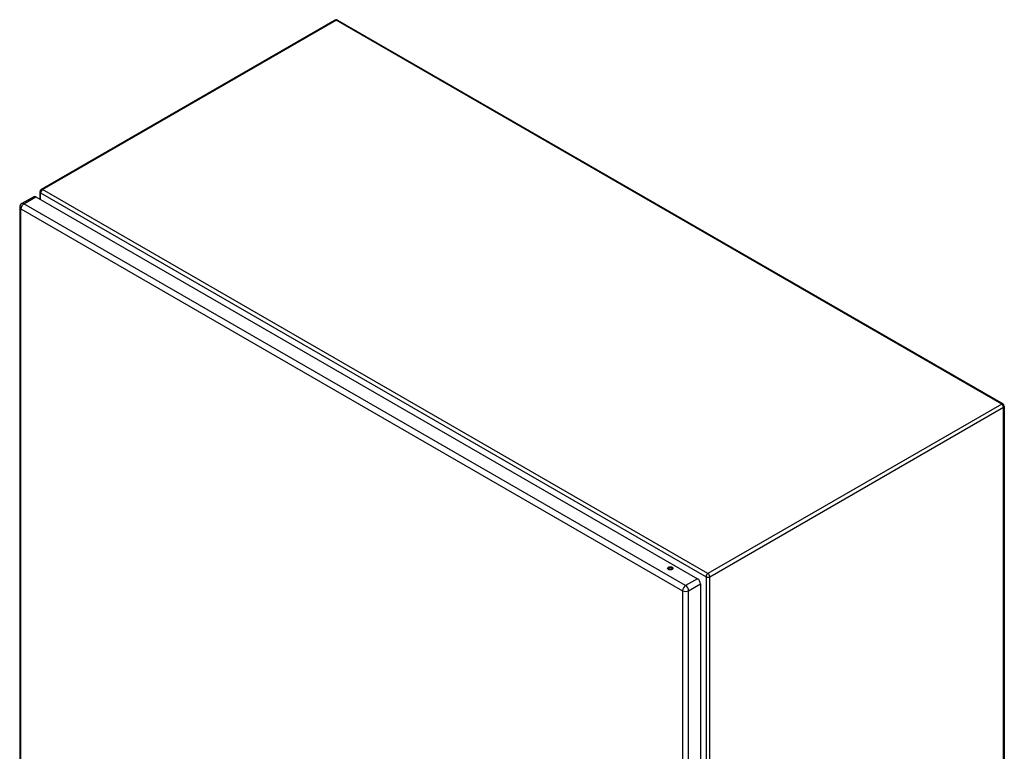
# Model space of a CAD drawing. Header units: inches. Extents: x 209.8 to 247.2, y 70.2 to 125.9.
# Tile 7 of 7: x 209.8 to 247.2, y 98.1 to 125.9. Entities that reach past the tile are written whole.
import ezdxf

# ---------------------------------------------------------------- set-up
doc = ezdxf.new("R2010")
doc.units = ezdxf.units.IN
doc.header["$MEASUREMENT"] = 0
doc.layers.add('Visible Edges(ANSI)', color=7, linetype='Continuous', lineweight=25)
doc.layers.add('Visible Tangent Edges(ANSI)', color=7, linetype='Continuous', lineweight=25)

msp = doc.modelspace()

# ---------------------------------------------------------------- linework, layer by layer
at = {"layer": 'Visible Edges(ANSI)'}
for p, q in [((221.742, 125.933), (210.568, 119.482)), ((221.841, 125.933), (247.157, 111.317)), ((210.286, 119.208), (209.834, 118.947)), ((210.367, 119.2), (235.537, 104.668)), ((210.519, 119.396), (210.519, 119.112)), ((209.754, 118.808), (209.754, 84.938)), ((247.206, 111.231), (247.206, 77.1)), ((235.651, 104.471), (235.651, 70.602))]:
    msp.add_line(p, q, dxfattribs=at)
for centre, radius, start, end in [((221.791, 125.847), 0.099, 60, 120), ((210.618, 119.396), 0.099, 120, 180), ((209.915, 118.808), 0.161, 120, 180), ((247.107, 111.231), 0.099, 0, 60)]:
    msp.add_arc(centre, radius, start, end, dxfattribs=at)
for centre, major_axis, start_param, end_param in [((210.367, 119.068), (-0.081, 0.139), 5.497787, 6.283185), ((234.502, 105.006), (-0.101, 0), 3.63511, 5.789668), ((235.537, 104.536), (0.08, -0.139), 0.785398, 2.356194)]:
    msp.add_ellipse(centre, major_axis=major_axis, ratio=0.57735, start_param=start_param, end_param=end_param, dxfattribs=at)
msp.add_ellipse((234.502, 105.061), major_axis=(0.102, 0), ratio=0.57735, dxfattribs=at)
at = {"layer": 'Visible Tangent Edges(ANSI)'}
for p, q in [((210.618, 119.477), (221.791, 125.928)), ((247.107, 111.312), (221.791, 125.928)), ((235.934, 104.861), (210.618, 119.477)), ((209.915, 118.939), (210.367, 119.2)), ((210.548, 119.356), (235.864, 104.74)), ((210.548, 119.095), (210.548, 119.356)), ((209.801, 118.742), (234.971, 104.21)), ((209.801, 84.873), (209.801, 118.742)), ((235.085, 104.407), (209.915, 118.939)), ((247.107, 111.312), (235.934, 104.861)), ((236.004, 104.74), (247.177, 111.191)), ((247.177, 77.06), (247.177, 111.191)), ((235.537, 104.668), (235.085, 104.407)), ((235.864, 104.74), (235.864, 70.609)), ((236.004, 70.609), (236.004, 104.74)), ((234.971, 104.21), (234.971, 70.341)), ((235.199, 104.21), (235.651, 104.471)), ((235.199, 70.341), (235.199, 104.21))]:
    msp.add_line(p, q, dxfattribs=at)
for centre, major_axis, start_param, end_param in [((221.791, 125.847), (-0.0495, 0.0857), 5.497787, 6.283185), ((221.791, 125.847), (0.0495, 0.0857), 0, 0.785398), ((210.618, 119.396), (0.0495, 0.0857), 0.785398, 2.356194), ((210.618, 119.396), (-0.0495, 0.0857), 5.497787, 6.283185), ((210.618, 119.396), (-0.099, 0), 0, 0.785398), ((209.915, 118.808), (-0.161, 0), 0, 0.785398), ((209.915, 118.808), (-0.08, -0.139), 3.926991, 5.497787), ((209.915, 118.808), (-0.08, 0.139), 5.497787, 6.283185), ((247.107, 111.231), (0.0495, 0.0857), 0, 0.785398), ((247.107, 111.231), (0.0495, -0.0857), 0.785398, 2.356194), ((247.107, 111.231), (0.099, 0), 5.497787, 6.283185), ((235.934, 104.78), (-0.0495, -0.0857), 3.926991, 5.497787), ((235.934, 104.78), (0.099, 0), 3.926991, 5.497787), ((235.934, 104.78), (0.0495, -0.0857), 0.785398, 2.356194), ((235.085, 104.276), (0.081, 0.139), 0.785398, 2.356194), ((235.085, 104.276), (-0.161, 0), 0.785398, 2.356194), ((235.085, 104.276), (-0.081, 0.139), 3.926991, 5.497787)]:
    msp.add_ellipse(centre, major_axis=major_axis, ratio=0.57735, start_param=start_param, end_param=end_param, dxfattribs=at)

doc.saveas('drawing.dxf')
